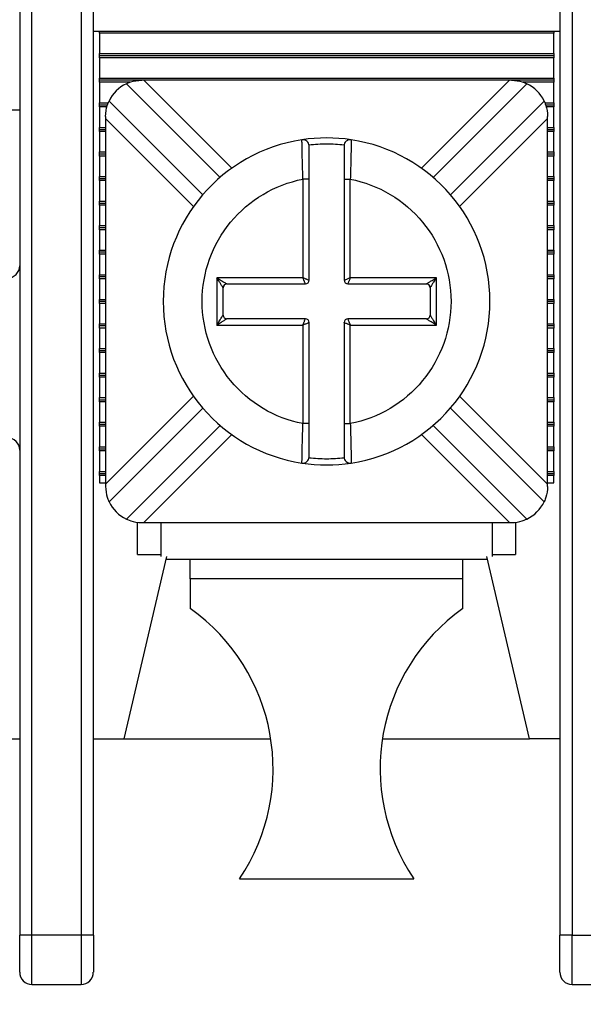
# Model space of a CAD drawing. Header units: inches. Extents: x 0 to 17, y 0 to 11.
# Tile 7 of 26: x 2.743 to 3.195, y 6.694 to 7.483. Entities that reach past the tile are written whole.
import ezdxf

# ---------------------------------------------------------------- set-up
doc = ezdxf.new("R2010")
doc.units = ezdxf.units.IN
doc.header["$MEASUREMENT"] = 0
doc.linetypes.add('SLD-Solid', pattern=[0])
doc.layers.add('DIMENSIONS', color=140, linetype='SLD-Solid', lineweight=25)
doc.styles.add('SLDTEXTSTYLE0', font='GOTHIC.TTF', dxfattribs={"width": 0.913})
doc.dimstyles.new('SLDDIMSTYLE0', dxfattribs={"dimtxt": 0.15, "dimasz": 0.18, "dimexe": 0, "dimexo": 0.0625, "dimgap": 0.0375, "dimtad": 0, "dimtih": 1, "dimtoh": 1, "dimrnd": 1e-09, "dimzin": 12, "dimdsep": 46, "dimtxsty": 'SLDTEXTSTYLE0', "dimsah": 1, "dimcen": 0.09, "dimadec": 0, "dimazin": 3, "dimtfac": 1, "dimtofl": 0, "dimtmove": 0, "dimatfit": 3, "dimfxl": 0, "dimfrac": 2, "dimtolj": 1, "dimtzin": 12, "dimarcsym": 0})

# ---------------------------------------------------------------- blocks, each defined once
blk = doc.blocks.new('_D_5')
at = {"layer": 'DIMENSIONS'}
for p, q in [((1.98492, 7.10267), (1.98492, 6.19105)), ((5.292, 7.10267), (5.292, 6.19105)), ((1.98492, 6.31605), (3.26727, 6.31605)), ((3.4445, 6.3149), (3.3988, 6.3149)), ((3.3988, 6.3149), (3.3988, 6.07678)), ((3.83242, 6.3149), (3.87812, 6.3149)), ((3.87812, 6.3149), (3.87812, 6.07678)), ((5.292, 6.31605), (4.00965, 6.31605)), ((3.3988, 6.07678), (3.4445, 6.07678)), ((3.87812, 6.07678), (3.83242, 6.07678))]:
    blk.add_line(p, q, dxfattribs=at)
for points in [[(1.98492, 6.31605), (2.16492, 6.26605), (2.16492, 6.36605)], [(5.292, 6.31605), (5.112, 6.36605), (5.112, 6.26605)]]:
    blk.add_solid(points, dxfattribs=at)
at = {"layer": 'DIMENSIONS', "char_height": 0.15, "attachment_point": 1, "style": 'SLDTEXTSTYLE0'}
for s, insert in [('3.31', (3.4445, 6.53697)), ('84.0', (3.4445, 6.26838))]:
    blk.add_mtext(s, dxfattribs=dict(at, insert=insert))

msp = doc.modelspace()

# ---------------------------------------------------------------- linework, layer by layer
for p, q in [((2.74279, 7.55621), (2.74279, 6.74913)), ((2.75263, 6.74913), (2.75263, 7.54637)), ((2.792, 7.50306), (2.792, 6.74913)), ((2.80185, 6.74913), (2.80185, 7.50306)), ((3.17586, 7.50306), (3.17586, 6.74913)), ((3.18571, 7.50306), (3.18571, 6.74913)), ((2.80185, 7.47354), (3.17586, 7.47354)), ((2.80677, 7.47191), (2.80677, 7.47354)), ((3.17094, 7.47191), (2.80677, 7.47191)), ((2.80677, 7.47191), (2.80677, 7.45548)), ((3.17094, 7.47354), (3.17094, 7.47191)), ((3.17094, 7.45548), (3.17094, 7.47191)), ((2.80677, 7.45548), (3.17094, 7.45548)), ((2.80677, 7.45385), (2.80677, 7.45548)), ((3.17094, 7.45548), (3.17094, 7.45385)), ((3.17094, 7.45385), (2.80677, 7.45385)), ((2.80677, 7.45222), (2.80677, 7.45385)), ((3.17094, 7.45222), (2.80677, 7.45222)), ((2.80677, 7.45222), (2.80677, 7.4358)), ((3.17094, 7.45385), (3.17094, 7.45222)), ((3.17094, 7.4358), (3.17094, 7.45222)), ((2.80677, 7.4358), (3.17094, 7.4358)), ((2.80677, 7.43417), (2.80677, 7.4358)), ((2.84069, 7.43417), (2.80677, 7.43417)), ((2.80677, 7.43254), (2.80677, 7.43417)), ((2.83117, 7.43254), (2.80677, 7.43254)), ((2.80677, 7.43254), (2.80677, 7.41611)), ((2.82836, 7.43142), (2.90345, 7.35633)), ((2.84231, 7.43417), (2.84069, 7.43417)), ((3.1354, 7.43417), (2.84231, 7.43417)), ((2.84231, 7.43417), (2.91281, 7.36367)), ((3.0649, 7.36367), (3.1354, 7.43417)), ((3.07426, 7.35633), (3.14935, 7.43142)), ((3.13702, 7.43417), (3.1354, 7.43417)), ((3.17094, 7.43417), (3.13702, 7.43417)), ((3.17094, 7.43254), (3.14651, 7.43254)), ((3.17094, 7.4358), (3.17094, 7.43417)), ((3.17094, 7.43417), (3.17094, 7.43254)), ((3.17094, 7.41611), (3.17094, 7.43254)), ((2.80677, 7.41611), (2.81384, 7.41611)), ((2.80677, 7.41448), (2.80677, 7.41611)), ((2.88953, 7.34241), (2.81444, 7.4175)), ((3.16327, 7.4175), (3.08818, 7.34241)), ((3.16386, 7.41611), (3.17094, 7.41611)), ((3.17094, 7.41611), (3.17094, 7.41448)), ((2.61484, 7.41054), (2.74279, 7.41054)), ((2.80677, 7.41448), (2.81326, 7.41448)), ((2.80677, 7.41285), (2.80677, 7.41448)), ((2.81276, 7.41285), (2.80677, 7.41285)), ((2.80677, 7.41285), (2.80677, 7.39643)), ((3.16445, 7.41448), (3.17094, 7.41448)), ((3.17094, 7.41285), (3.16497, 7.41285)), ((3.17094, 7.41448), (3.17094, 7.41285)), ((3.17094, 7.39643), (3.17094, 7.41285)), ((2.81169, 7.40517), (2.81169, 7.40354)), ((2.81169, 7.40354), (2.81169, 7.11046)), ((2.88219, 7.33305), (2.81169, 7.40354)), ((3.16602, 7.40354), (3.09552, 7.33305)), ((3.16602, 7.40354), (3.16602, 7.40517)), ((3.16602, 7.11046), (3.16602, 7.40354)), ((2.80677, 7.39643), (2.81169, 7.39643)), ((2.80677, 7.3948), (2.80677, 7.39643)), ((2.80677, 7.3948), (2.81169, 7.3948)), ((2.80677, 7.39317), (2.80677, 7.3948)), ((2.81169, 7.39317), (2.80677, 7.39317)), ((2.80677, 7.39317), (2.80677, 7.37674)), ((3.16602, 7.39643), (3.17094, 7.39643)), ((3.16602, 7.3948), (3.17094, 7.3948)), ((3.17094, 7.39317), (3.16602, 7.39317)), ((3.17094, 7.39643), (3.17094, 7.3948)), ((3.17094, 7.3948), (3.17094, 7.39317)), ((3.17094, 7.37674), (3.17094, 7.39317)), ((2.96912, 7.38529), (2.9691, 7.3865)), ((3.00861, 7.3865), (3.00859, 7.3853)), ((2.80677, 7.37674), (2.81169, 7.37674)), ((2.80677, 7.37511), (2.80677, 7.37674)), ((3.16602, 7.37674), (3.17094, 7.37674)), ((3.17094, 7.37674), (3.17094, 7.37511)), ((2.80677, 7.37511), (2.81169, 7.37511)), ((2.80677, 7.37348), (2.80677, 7.37511)), ((2.81169, 7.37348), (2.80677, 7.37348)), ((2.80677, 7.37348), (2.80677, 7.35706)), ((3.16602, 7.37511), (3.17094, 7.37511)), ((3.17094, 7.37348), (3.16602, 7.37348)), ((3.17094, 7.37511), (3.17094, 7.37348)), ((3.17094, 7.35706), (3.17094, 7.37348)), ((2.80677, 7.35706), (2.81169, 7.35706)), ((2.80677, 7.35543), (2.80677, 7.35706)), ((2.80677, 7.35543), (2.81169, 7.35543)), ((2.80677, 7.3538), (2.80677, 7.35543)), ((2.80677, 7.3538), (2.80677, 7.33737)), ((2.81169, 7.3538), (2.80677, 7.3538)), ((2.97486, 7.35493), (2.96986, 7.35493)), ((2.96986, 7.35493), (2.96986, 7.276)), ((2.97486, 7.274), (2.97486, 7.35493)), ((3.00286, 7.35493), (3.00786, 7.35493)), ((3.00286, 7.35493), (3.00286, 7.274)), ((3.00786, 7.276), (3.00786, 7.35493)), ((3.16602, 7.35706), (3.17094, 7.35706)), ((3.16602, 7.35543), (3.17094, 7.35543)), ((3.17094, 7.3538), (3.16602, 7.3538)), ((3.17094, 7.35706), (3.17094, 7.35543)), ((3.17094, 7.35543), (3.17094, 7.3538)), ((3.17094, 7.33737), (3.17094, 7.3538)), ((2.80677, 7.33574), (2.80677, 7.33737)), ((2.80677, 7.33737), (2.81169, 7.33737)), ((3.16602, 7.33737), (3.17094, 7.33737)), ((3.17094, 7.33737), (3.17094, 7.33574)), ((2.80677, 7.33411), (2.80677, 7.33574)), ((2.80677, 7.33574), (2.81169, 7.33574)), ((2.81169, 7.33411), (2.80677, 7.33411)), ((2.80677, 7.33411), (2.80677, 7.31769)), ((3.16602, 7.33574), (3.17094, 7.33574)), ((3.17094, 7.33411), (3.16602, 7.33411)), ((3.17094, 7.33574), (3.17094, 7.33411)), ((3.17094, 7.31769), (3.17094, 7.33411)), ((2.80677, 7.31606), (2.80677, 7.31769)), ((2.80677, 7.31769), (2.81169, 7.31769)), ((2.80677, 7.31443), (2.80677, 7.31606)), ((2.81169, 7.31606), (2.80677, 7.31606)), ((2.81169, 7.31443), (2.80677, 7.31443)), ((2.80677, 7.31443), (2.80677, 7.298)), ((3.16602, 7.31769), (3.17094, 7.31769)), ((3.17094, 7.31606), (3.16602, 7.31606)), ((3.17094, 7.31443), (3.16602, 7.31443)), ((3.17094, 7.31769), (3.17094, 7.31606)), ((3.17094, 7.31606), (3.17094, 7.31443)), ((3.17094, 7.298), (3.17094, 7.31443)), ((2.80677, 7.29637), (2.80677, 7.298)), ((2.80677, 7.298), (2.81169, 7.298)), ((3.16602, 7.298), (3.17094, 7.298)), ((3.17094, 7.298), (3.17094, 7.29637)), ((2.80677, 7.29474), (2.80677, 7.29637)), ((2.81169, 7.29637), (2.80677, 7.29637)), ((2.81169, 7.29474), (2.80677, 7.29474)), ((2.80677, 7.29474), (2.80677, 7.27832)), ((3.17094, 7.29637), (3.16602, 7.29637)), ((3.17094, 7.29474), (3.16602, 7.29474)), ((3.17094, 7.29637), (3.17094, 7.29474)), ((3.17094, 7.27832), (3.17094, 7.29474)), ((2.80677, 7.27669), (2.80677, 7.27832)), ((2.80677, 7.27832), (2.81169, 7.27832)), ((2.80677, 7.27506), (2.80677, 7.27669)), ((2.81169, 7.27669), (2.80677, 7.27669)), ((2.81169, 7.27506), (2.80677, 7.27506)), ((2.80677, 7.27506), (2.80677, 7.25863)), ((2.96986, 7.276), (2.90086, 7.276)), ((2.90086, 7.276), (2.90086, 7.238)), ((3.07686, 7.276), (3.00786, 7.276)), ((3.07686, 7.238), (3.07686, 7.276)), ((3.16602, 7.27832), (3.17094, 7.27832)), ((3.17094, 7.27669), (3.16602, 7.27669)), ((3.17094, 7.27506), (3.16602, 7.27506)), ((3.17094, 7.27832), (3.17094, 7.27669)), ((3.17094, 7.27669), (3.17094, 7.27506)), ((3.17094, 7.25863), (3.17094, 7.27506)), ((2.90586, 7.246), (2.90586, 7.268)), ((2.90886, 7.271), (2.97186, 7.271)), ((3.00586, 7.271), (3.06886, 7.271)), ((3.07186, 7.268), (3.07186, 7.246)), ((2.80677, 7.257), (2.80677, 7.25863)), ((2.80677, 7.25863), (2.81169, 7.25863)), ((3.16602, 7.25863), (3.17094, 7.25863)), ((3.17094, 7.25863), (3.17094, 7.257)), ((2.80677, 7.25537), (2.80677, 7.257)), ((2.81169, 7.257), (2.80677, 7.257)), ((2.81169, 7.25537), (2.80677, 7.25537)), ((2.80677, 7.25537), (2.80677, 7.23895)), ((3.17094, 7.257), (3.16602, 7.257)), ((3.17094, 7.25537), (3.16602, 7.25537)), ((3.17094, 7.257), (3.17094, 7.25537)), ((3.17094, 7.23895), (3.17094, 7.25537)), ((2.97186, 7.243), (2.90886, 7.243)), ((3.06886, 7.243), (3.00586, 7.243)), ((2.80677, 7.23732), (2.80677, 7.23895)), ((2.80677, 7.23895), (2.81169, 7.23895)), ((2.81169, 7.23732), (2.80677, 7.23732)), ((2.80677, 7.23569), (2.80677, 7.23732)), ((2.81169, 7.23569), (2.80677, 7.23569)), ((2.80677, 7.23569), (2.80677, 7.21926)), ((2.90086, 7.238), (2.96986, 7.238)), ((2.96986, 7.238), (2.96986, 7.15908)), ((2.97486, 7.15908), (2.97486, 7.24)), ((3.00286, 7.24), (3.00286, 7.15908)), ((3.00786, 7.15908), (3.00786, 7.238)), ((3.00786, 7.238), (3.07686, 7.238)), ((3.16602, 7.23895), (3.17094, 7.23895)), ((3.17094, 7.23732), (3.16602, 7.23732)), ((3.17094, 7.23569), (3.16602, 7.23569)), ((3.17094, 7.23895), (3.17094, 7.23732)), ((3.17094, 7.23732), (3.17094, 7.23569)), ((3.17094, 7.21926), (3.17094, 7.23569)), ((2.80677, 7.21763), (2.80677, 7.21926)), ((2.80677, 7.21926), (2.81169, 7.21926)), ((3.16602, 7.21926), (3.17094, 7.21926)), ((3.17094, 7.21926), (3.17094, 7.21763)), ((2.80677, 7.21763), (2.81169, 7.21763)), ((2.80677, 7.216), (2.80677, 7.21763)), ((2.81169, 7.216), (2.80677, 7.216)), ((2.80677, 7.216), (2.80677, 7.19958)), ((3.16602, 7.21763), (3.17094, 7.21763)), ((3.17094, 7.216), (3.16602, 7.216)), ((3.17094, 7.21763), (3.17094, 7.216)), ((3.17094, 7.19958), (3.17094, 7.216)), ((2.80677, 7.19795), (2.80677, 7.19958)), ((2.80677, 7.19958), (2.81169, 7.19958)), ((2.80677, 7.19795), (2.81169, 7.19795)), ((2.80677, 7.19632), (2.80677, 7.19795)), ((2.81169, 7.19632), (2.80677, 7.19632)), ((2.80677, 7.19632), (2.80677, 7.17989)), ((3.16602, 7.19958), (3.17094, 7.19958)), ((3.16602, 7.19795), (3.17094, 7.19795)), ((3.17094, 7.19632), (3.16602, 7.19632)), ((3.17094, 7.19958), (3.17094, 7.19795)), ((3.17094, 7.19795), (3.17094, 7.19632)), ((3.17094, 7.17989), (3.17094, 7.19632)), ((2.80677, 7.17826), (2.80677, 7.17989)), ((2.80677, 7.17989), (2.81169, 7.17989)), ((2.81169, 7.11046), (2.88219, 7.18096)), ((3.09552, 7.18096), (3.16602, 7.11046)), ((3.16602, 7.17989), (3.17094, 7.17989)), ((3.17094, 7.17989), (3.17094, 7.17826)), ((2.80677, 7.17826), (2.81169, 7.17826)), ((2.80677, 7.17663), (2.80677, 7.17826)), ((2.81169, 7.17663), (2.80677, 7.17663)), ((2.80677, 7.17663), (2.80677, 7.16021)), ((2.81444, 7.09651), (2.88953, 7.17159)), ((3.08818, 7.17159), (3.16327, 7.09651)), ((3.16602, 7.17826), (3.17094, 7.17826)), ((3.17094, 7.17663), (3.16602, 7.17663)), ((3.17094, 7.17826), (3.17094, 7.17663)), ((3.17094, 7.16021), (3.17094, 7.17663)), ((2.80677, 7.16021), (2.81169, 7.16021)), ((2.80677, 7.15858), (2.80677, 7.16021)), ((2.80677, 7.15858), (2.81169, 7.15858)), ((2.80677, 7.15695), (2.80677, 7.15858)), ((2.81169, 7.15695), (2.80677, 7.15695)), ((2.80677, 7.15695), (2.80677, 7.14052)), ((2.90345, 7.15767), (2.82836, 7.08259)), ((2.97486, 7.15908), (2.96986, 7.15908)), ((3.00286, 7.15908), (3.00786, 7.15908)), ((3.14935, 7.08259), (3.07426, 7.15767)), ((3.16602, 7.16021), (3.17094, 7.16021)), ((3.16602, 7.15858), (3.17094, 7.15858)), ((3.17094, 7.15695), (3.16602, 7.15695)), ((3.17094, 7.16021), (3.17094, 7.15858)), ((3.17094, 7.15858), (3.17094, 7.15695)), ((3.17094, 7.14052), (3.17094, 7.15695)), ((2.91281, 7.15033), (2.84231, 7.07984)), ((3.1354, 7.07984), (3.0649, 7.15033)), ((2.80677, 7.14052), (2.81169, 7.14052)), ((2.80677, 7.13889), (2.80677, 7.14052)), ((3.16602, 7.14052), (3.17094, 7.14052)), ((3.17094, 7.14052), (3.17094, 7.13889)), ((2.80677, 7.13889), (2.81169, 7.13889)), ((2.80677, 7.13726), (2.80677, 7.13889)), ((2.81169, 7.13726), (2.80677, 7.13726)), ((2.80677, 7.13726), (2.80677, 7.12084)), ((3.16602, 7.13889), (3.17094, 7.13889)), ((3.17094, 7.13726), (3.16602, 7.13726)), ((3.17094, 7.13889), (3.17094, 7.13726)), ((3.17094, 7.12084), (3.17094, 7.13726)), ((2.9691, 7.1275), (2.96912, 7.1287)), ((3.00859, 7.12871), (3.00861, 7.1275)), ((2.80677, 7.12084), (2.81169, 7.12084)), ((2.80677, 7.11921), (2.80677, 7.12084)), ((2.80677, 7.11921), (2.81169, 7.11921)), ((2.80677, 7.11758), (2.80677, 7.11921)), ((2.81169, 7.11758), (2.80677, 7.11758)), ((2.80677, 7.11758), (2.80677, 7.11173)), ((3.16602, 7.12084), (3.17094, 7.12084)), ((3.16602, 7.11921), (3.17094, 7.11921)), ((3.17094, 7.11758), (3.16602, 7.11758)), ((3.17094, 7.12084), (3.17094, 7.11921)), ((3.17094, 7.11921), (3.17094, 7.11758)), ((3.17094, 7.11173), (3.17094, 7.11758)), ((2.80677, 7.11173), (2.81169, 7.11173)), ((2.81169, 7.11046), (2.81169, 7.10884)), ((3.16602, 7.11173), (3.17094, 7.11173)), ((3.16602, 7.10884), (3.16602, 7.11046)), ((2.83728, 7.05425), (2.83728, 7.08008)), ((2.84069, 7.07984), (2.84231, 7.07984)), ((2.84231, 7.07984), (3.1354, 7.07984)), ((2.85598, 7.07984), (2.85598, 7.05258)), ((3.12173, 7.07984), (3.12173, 7.05258)), ((3.1354, 7.07984), (3.13702, 7.07984)), ((3.14043, 7.08012), (3.14043, 7.05425)), ((2.86051, 7.05258), (2.82626, 6.90661)), ((2.83728, 7.05425), (2.85598, 7.05425)), ((3.15145, 6.90661), (3.1172, 7.05258)), ((3.12173, 7.05425), (3.14043, 7.05425)), ((3.11773, 7.05031), (2.85998, 7.05031)), ((2.8796, 7.03468), (2.8796, 7.05031)), ((3.09811, 7.03468), (3.09811, 7.05031)), ((3.09811, 7.03468), (2.8796, 7.03468)), ((2.8796, 7.03468), (2.8796, 7.01094)), ((3.09811, 7.01094), (3.09811, 7.03468)), ((1.7487, 6.90661), (2.74279, 6.90661)), ((2.80185, 6.90661), (2.82626, 6.90661)), ((2.82626, 6.90661), (2.94408, 6.90661)), ((3.03363, 6.90661), (3.15145, 6.90661)), ((3.17586, 6.90661), (3.15145, 6.90661)), ((2.91897, 6.7944), (3.05874, 6.7944)), ((2.75263, 6.74913), (2.74279, 6.74913)), ((2.792, 6.74913), (2.75263, 6.74913)), ((2.75263, 6.70976), (2.75263, 6.74913)), ((2.80185, 6.74913), (2.792, 6.74913)), ((2.792, 6.74913), (2.792, 6.70976)), ((3.18571, 6.74913), (3.17586, 6.74913)), ((3.18571, 6.74913), (3.22508, 6.74913)), ((3.18571, 6.70976), (3.18571, 6.74913)), ((2.75263, 6.70976), (2.792, 6.70976)), ((3.18571, 6.70976), (3.22508, 6.70976))]:
    msp.add_line(p, q)
for centre, radius, start, end in [((2.84069, 7.40517), 0.029, 115.15985, 154.84015), ((3.13702, 7.40517), 0.029, 25.15985, 64.84015), ((2.98886, 7.257), 0.131, 98.67292, 261.32708), ((2.98886, 7.257), 0.131, 81.32708, 98.67292), ((2.96986, 7.38156), 0.005, 0, 98.67292), ((3.00786, 7.38156), 0.005, 81.32708, 180), ((2.98886, 7.257), 0.131, 278.67292, 81.32708), ((2.73295, 7.28554), 0.00984, 270, 0), ((2.97186, 7.274), 0.003, 270, 0), ((3.00586, 7.274), 0.003, 180, 270), ((2.90886, 7.268), 0.003, 90.00001, 179.99999), ((3.06886, 7.268), 0.003, 0.00001, 89.99999), ((2.90886, 7.246), 0.003, 180.00001, 269.99999), ((2.97186, 7.24), 0.003, 0, 90), ((3.00586, 7.24), 0.003, 90, 180), ((3.06886, 7.246), 0.003, 270.00001, 359.99999), ((2.73295, 7.13791), 0.00984, 0, 90), ((2.96986, 7.13244), 0.005, 261.32708, 360), ((3.00786, 7.13244), 0.005, 180, 278.67292), ((2.98886, 7.257), 0.131, 261.32708, 278.67292), ((2.84069, 7.10884), 0.029, 205.15985, 244.84015), ((3.13702, 7.10884), 0.029, 295.15985, 334.84015), ((2.78845, 6.88252), 0.15748, 325.97634, 54.63335), ((3.18926, 6.88252), 0.15748, 125.36665, 214.02366), ((2.75263, 6.7196), 0.00984, 180, 270), ((2.792, 6.7196), 0.00984, 270, 0), ((3.18571, 6.7196), 0.00984, 180, 270)]:
    msp.add_arc(centre, radius, start, end)
for points, knots in [([(2.82836, 7.43142), (2.82836, 7.43142), (2.82968, 7.43211), (2.83428, 7.43355), (2.83748, 7.43417), (2.84069, 7.43417)], [0, 0, 0, 0, 0.5, 0.5, 1, 1, 1, 1]), ([(3.13702, 7.43417), (3.14023, 7.43417), (3.1434, 7.43356), (3.14803, 7.4321), (3.14935, 7.43142), (3.14935, 7.43142)], [0, 0, 0, 0, 0.5, 0.5, 1, 1, 1, 1]), ([(2.81169, 7.40517), (2.81169, 7.40838), (2.8123, 7.41155), (2.81375, 7.41618), (2.81444, 7.4175), (2.81444, 7.4175)], [0, 0, 0, 0, 0.5, 0.5, 1, 1, 1, 1]), ([(3.16327, 7.4175), (3.16327, 7.4175), (3.16396, 7.41617), (3.16541, 7.41157), (3.16602, 7.40838), (3.16602, 7.40517)], [0, 0, 0, 0, 0.5, 0.5, 1, 1, 1, 1]), ([(2.96986, 7.35493), (2.96973, 7.35909), (2.96949, 7.36738), (2.96925, 7.3777), (2.96914, 7.38414), (2.96912, 7.38501), (2.96912, 7.38529)], [0, 0, 0, 0, 0.288658, 0.575482, 0.860499, 1, 1, 1, 1]), ([(3.00859, 7.3853), (3.00859, 7.38501), (3.00857, 7.38415), (3.00846, 7.3777), (3.00822, 7.36738), (3.00798, 7.35909), (3.00786, 7.35493)], [0, 0, 0, 0, 0.140279, 0.425038, 0.711602, 1, 1, 1, 1]), ([(3.0029, 7.38222), (3.00056, 7.38244), (2.99589, 7.38289), (2.98886, 7.38306), (2.98182, 7.38289), (2.97715, 7.38244), (2.97481, 7.38222)], [0, 0, 0, 0, 0.250392, 0.5, 0.749608, 1, 1, 1, 1]), ([(2.97486, 7.35493), (2.97486, 7.36184), (2.97486, 7.36876), (2.97486, 7.37863), (2.97486, 7.38156), (2.97486, 7.38156)], [0, 0, 0, 0, 0.5, 0.5, 1, 1, 1, 1]), ([(3.00286, 7.38156), (3.00286, 7.38156), (3.00286, 7.37863), (3.00286, 7.36878), (3.00286, 7.36187), (3.00286, 7.35493)], [0, 0, 0, 0, 0.5, 0.5, 1, 1, 1, 1]), ([(2.88911, 7.257), (2.88911, 7.28016), (2.89716, 7.3026), (2.92663, 7.33833), (2.94712, 7.35051), (2.96986, 7.35493)], [0, 0, 0, 0, 0.5, 0.5, 1, 1, 1, 1]), ([(3.00786, 7.35493), (3.03059, 7.35051), (3.05108, 7.33833), (3.08055, 7.3026), (3.08861, 7.28016), (3.08861, 7.23384), (3.08055, 7.21141), (3.05108, 7.17567), (3.03059, 7.16349), (3.00786, 7.15908)], [0, 0, 0, 0, 0.25, 0.25, 0.5, 0.5, 0.75, 0.75, 1, 1, 1, 1]), ([(2.90086, 7.276), (2.90149, 7.2756), (2.90267, 7.27486), (2.90425, 7.27386), (2.9055, 7.27308), (2.90671, 7.27235), (2.90777, 7.27167), (2.90867, 7.27111), (2.9088, 7.27104), (2.90886, 7.271)], [0, 0, 0, 0, 0.195411, 0.359659, 0.492868, 0.595285, 0.757522, 0.888982, 1, 1, 1, 1]), ([(2.90586, 7.268), (2.90584, 7.26803), (2.9058, 7.2681), (2.9055, 7.26859), (2.90502, 7.26934), (2.9042, 7.27063), (2.90283, 7.27289), (2.9016, 7.27483), (2.90086, 7.276)], [0, 0, 0, 0, 0.082227, 0.174015, 0.280699, 0.40572, 0.640959, 1, 1, 1, 1]), ([(2.96986, 7.276), (2.97026, 7.27584), (2.97102, 7.27554), (2.97202, 7.27515), (2.97279, 7.27483), (2.97371, 7.27446), (2.97463, 7.27409), (2.97478, 7.27403), (2.97486, 7.274)], [0, 0, 0, 0, 0.1605263, 0.2995376, 0.4170609, 0.5131653, 0.7656485, 1, 1, 1, 1]), ([(2.97186, 7.271), (2.97184, 7.27103), (2.97182, 7.2711), (2.97161, 7.27161), (2.97126, 7.27249), (2.97066, 7.27395), (2.97015, 7.27524), (2.96986, 7.276)], [0, 0, 0, 0, 0.155102, 0.317633, 0.488974, 0.701984, 1, 1, 1, 1]), ([(3.00286, 7.274), (3.00289, 7.27401), (3.00295, 7.27404), (3.00347, 7.27425), (3.00435, 7.27459), (3.0058, 7.27519), (3.0071, 7.2757), (3.00786, 7.276)], [0, 0, 0, 0, 0.155102, 0.317633, 0.488974, 0.701984, 1, 1, 1, 1]), ([(3.00786, 7.276), (3.00769, 7.2756), (3.0074, 7.27484), (3.007, 7.27384), (3.00668, 7.27306), (3.00631, 7.27215), (3.00595, 7.27122), (3.00589, 7.27107), (3.00586, 7.271)], [0, 0, 0, 0, 0.160526, 0.299538, 0.417061, 0.513165, 0.765648, 1, 1, 1, 1]), ([(3.06886, 7.271), (3.06889, 7.27102), (3.06895, 7.27106), (3.06944, 7.27136), (3.07019, 7.27183), (3.07149, 7.27265), (3.07375, 7.27402), (3.07568, 7.27526), (3.07686, 7.276)], [0, 0, 0, 0, 0.082227, 0.174015, 0.280699, 0.40572, 0.640959, 1, 1, 1, 1]), ([(3.07686, 7.276), (3.07645, 7.27536), (3.07571, 7.27419), (3.07471, 7.27261), (3.07394, 7.27135), (3.0732, 7.27015), (3.07252, 7.26908), (3.07197, 7.26819), (3.07189, 7.26806), (3.07186, 7.268)], [0, 0, 0, 0, 0.195411, 0.359659, 0.492868, 0.595285, 0.757522, 0.888982, 1, 1, 1, 1]), ([(2.96986, 7.15908), (2.94712, 7.16349), (2.92663, 7.17567), (2.89716, 7.21141), (2.88911, 7.23384), (2.88911, 7.257)], [0, 0, 0, 0, 0.5, 0.5, 1, 1, 1, 1]), ([(2.90086, 7.238), (2.90126, 7.23864), (2.902, 7.23981), (2.903, 7.24139), (2.90377, 7.24265), (2.90451, 7.24385), (2.90519, 7.24492), (2.90574, 7.24582), (2.90582, 7.24594), (2.90586, 7.246)], [0, 0, 0, 0, 0.195411, 0.359659, 0.492868, 0.595285, 0.757522, 0.888982, 1, 1, 1, 1]), ([(2.90886, 7.243), (2.90882, 7.24298), (2.90876, 7.24294), (2.90827, 7.24264), (2.90752, 7.24217), (2.90622, 7.24135), (2.90396, 7.23998), (2.90203, 7.23875), (2.90086, 7.238)], [0, 0, 0, 0, 0.082227, 0.174015, 0.280699, 0.40572, 0.640959, 1, 1, 1, 1]), ([(2.96986, 7.238), (2.97002, 7.23841), (2.97031, 7.23916), (2.97071, 7.24016), (2.97103, 7.24094), (2.9714, 7.24185), (2.97176, 7.24278), (2.97182, 7.24293), (2.97186, 7.243)], [0, 0, 0, 0, 0.160526, 0.299538, 0.417061, 0.513165, 0.765648, 1, 1, 1, 1]), ([(3.00586, 7.243), (3.00587, 7.24297), (3.0059, 7.24291), (3.0061, 7.24239), (3.00645, 7.24151), (3.00705, 7.24006), (3.00756, 7.23876), (3.00786, 7.238)], [0, 0, 0, 0, 0.155102, 0.317633, 0.488974, 0.701984, 1, 1, 1, 1]), ([(3.07686, 7.238), (3.07622, 7.2384), (3.07504, 7.23915), (3.07346, 7.24015), (3.07221, 7.24092), (3.071, 7.24165), (3.06994, 7.24233), (3.06904, 7.24289), (3.06891, 7.24297), (3.06886, 7.243)], [0, 0, 0, 0, 0.195411, 0.359659, 0.492868, 0.595285, 0.757522, 0.888982, 1, 1, 1, 1]), ([(3.07186, 7.246), (3.07187, 7.24597), (3.07191, 7.2459), (3.07222, 7.24541), (3.07269, 7.24466), (3.07351, 7.24337), (3.07488, 7.24111), (3.07611, 7.23917), (3.07686, 7.238)], [0, 0, 0, 0, 0.082227, 0.174015, 0.280699, 0.40572, 0.640959, 1, 1, 1, 1]), ([(2.97486, 7.24), (2.97482, 7.23999), (2.97476, 7.23996), (2.97424, 7.23975), (2.97336, 7.23941), (2.97191, 7.23881), (2.97061, 7.2383), (2.96986, 7.238)], [0, 0, 0, 0, 0.1551017, 0.3176333, 0.4889742, 0.7019841, 1, 1, 1, 1]), ([(3.00786, 7.238), (3.00745, 7.23816), (3.00669, 7.23846), (3.00569, 7.23886), (3.00492, 7.23917), (3.004, 7.23955), (3.00308, 7.23991), (3.00293, 7.23997), (3.00286, 7.24)], [0, 0, 0, 0, 0.1605263, 0.2995376, 0.4170609, 0.5131653, 0.7656485, 1, 1, 1, 1]), ([(2.96912, 7.1287), (2.96912, 7.12899), (2.96914, 7.12985), (2.96925, 7.1363), (2.96949, 7.14662), (2.96973, 7.15492), (2.96986, 7.15908)], [0, 0, 0, 0, 0.140279, 0.425038, 0.711602, 1, 1, 1, 1]), ([(2.97486, 7.13244), (2.97486, 7.13244), (2.97486, 7.13537), (2.97486, 7.14522), (2.97486, 7.15213), (2.97486, 7.15908)], [0, 0, 0, 0, 0.5, 0.5, 1, 1, 1, 1]), ([(3.00286, 7.15908), (3.00286, 7.15216), (3.00286, 7.14525), (3.00286, 7.13538), (3.00286, 7.13244), (3.00286, 7.13244)], [0, 0, 0, 0, 0.5, 0.5, 1, 1, 1, 1]), ([(3.00786, 7.15908), (3.00798, 7.15492), (3.00822, 7.14662), (3.00846, 7.1363), (3.00857, 7.12986), (3.00859, 7.129), (3.00859, 7.12871)], [0, 0, 0, 0, 0.288658, 0.575482, 0.860499, 1, 1, 1, 1]), ([(2.97481, 7.13179), (2.97715, 7.13156), (2.98182, 7.13111), (2.98886, 7.13094), (2.99589, 7.13111), (3.00056, 7.13156), (3.0029, 7.13179)], [0, 0, 0, 0, 0.250392, 0.5, 0.749608, 1, 1, 1, 1]), ([(2.81169, 7.10884), (2.81169, 7.10562), (2.8123, 7.10246), (2.81375, 7.09782), (2.81444, 7.09651), (2.81444, 7.09651)], [0, 0, 0, 0, 0.5, 0.5, 1, 1, 1, 1]), ([(3.16602, 7.10884), (3.16602, 7.10562), (3.16541, 7.10246), (3.16396, 7.09782), (3.16327, 7.09651), (3.16327, 7.09651)], [0, 0, 0, 0, 0.5, 0.5, 1, 1, 1, 1]), ([(2.82836, 7.08259), (2.82836, 7.08259), (2.82968, 7.0819), (2.83428, 7.08045), (2.83748, 7.07984), (2.84069, 7.07984)], [0, 0, 0, 0, 0.5, 0.5, 1, 1, 1, 1]), ([(3.13702, 7.07984), (3.14023, 7.07984), (3.1434, 7.08044), (3.14803, 7.0819), (3.14935, 7.08259), (3.14935, 7.08259)], [0, 0, 0, 0, 0.5, 0.5, 1, 1, 1, 1])]:
    msp.add_open_spline(points, degree=3, knots=knots)
for points in [[(2.74279, 6.7196), (2.74279, 6.7196), (2.74279, 6.73283), (2.74279, 6.74913)], [(2.80185, 6.74913), (2.80185, 6.73283), (2.80185, 6.7196), (2.80185, 6.7196)], [(3.17586, 6.7196), (3.17586, 6.7196), (3.17586, 6.73283), (3.17586, 6.74913)]]:
    msp.add_open_spline(points, degree=3)

# ---------------------------------------------------------------- dimensions: what is measured, and where the dimension line sits
at = {"layer": 'DIMENSIONS'}
dim = msp.add_linear_dim(base=(5.292, 6.31605), p1=(1.98492, 7.15267), p2=(5.292, 7.15267), dimstyle='SLDDIMSTYLE0', dxfattribs=at)
dim.commit()
dim.dimension.update_dxf_attribs({"geometry": '_D_5', "text_midpoint": (3.63846, 6.31605), "dimtype": 160})

doc.saveas('drawing.dxf')
